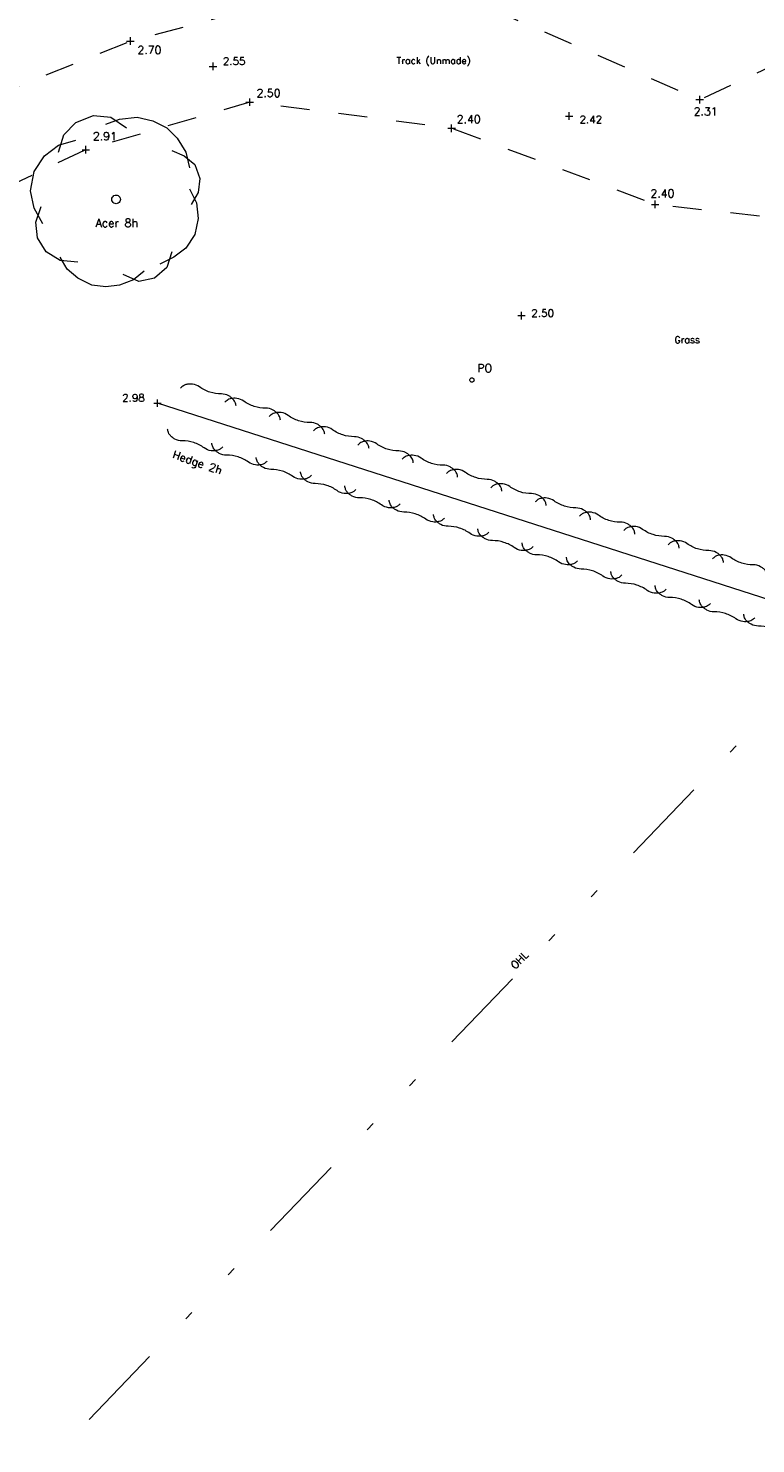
# Model space of a CAD drawing. Header units: metres. Extents: x 639013 to 639566, y 257273 to 257664.
# Tile 3 of 78: x 639070 to 639095, y 257431 to 257480. Entities that reach past the tile are written whole.
import ezdxf
from ezdxf.enums import TextEntityAlignment as Align

# ---------------------------------------------------------------- set-up
doc = ezdxf.new("R2010")
doc.units = ezdxf.units.M
doc.linetypes.add('65208756-SWE-ZZ-XX-M-C-0002-FC06T002$0$03', pattern=[3, 1, -1, 1])
doc.linetypes.add('65208756-SWE-ZZ-XX-M-C-0002-FC06T002$0$IRRIGATION', pattern=[11.5, 3, -1.8, 0.3, -1.8, 0.3, -1.8, 2.5])
for name, color, linetype, lineweight in [('65208756-SWE-ZZ-XX-M-C-0002-FC06T002$0$0not0', 253, 'Continuous', 0), ('65208756-SWE-ZZ-XX-M-C-0002-FC06T002$0$SS_DETAIL', 253, '65208756-SWE-ZZ-XX-M-C-0002-FC06T002$0$03', 0), ('65208756-SWE-ZZ-XX-M-C-0002-FC06T002$0$SS_HEDGE', 253, 'Continuous', 0), ('65208756-SWE-ZZ-XX-M-C-0002-FC06T002$0$SS_OHL', 253, '65208756-SWE-ZZ-XX-M-C-0002-FC06T002$0$IRRIGATION', 0), ('65208756-SWE-ZZ-XX-M-C-0002-FC06T002$0$SS_TEXT_GEN', 253, 'Continuous', 0), ('65208756-SWE-ZZ-XX-M-C-0002-FC06T002$0$SS_TXT_FENCE', 253, 'Continuous', 0), ('65208756-SWE-ZZ-XX-M-C-0002-FC06T002$0$SS_TXT_LEV_GEN', 253, 'Continuous', 0), ('65208756-SWE-ZZ-XX-M-C-0002-FC06T002$0$SS_TXT_LEV_PNT', 253, 'Continuous', 0), ('65208756-SWE-ZZ-XX-M-C-0002-FC06T002$0$SS_TXT_TREE', 253, 'Continuous', 0)]:
    doc.layers.add(name, color=color, linetype=linetype, lineweight=lineweight)
doc.layers.add('Z-Xref', color=7, linetype='Continuous')
doc.styles.add('65208756-SWE-ZZ-XX-M-C-0002-FC06T002$0$ROMANS', font='ROMANS')

# ---------------------------------------------------------------- blocks, each defined once
blk = doc.blocks.new('65208756-SWE-ZZ-XX-M-C-0002-FC06T002')
at = {"layer": '65208756-SWE-ZZ-XX-M-C-0002-FC06T002$0$0not0', "linetype": 'Continuous'}
for p, q in [((639073.614, 257479.321), (639073.874, 257479.321)), ((639073.744, 257479.191), (639073.744, 257479.451)), ((639076.456, 257478.452), (639076.716, 257478.452)), ((639076.586, 257478.322), (639076.586, 257478.582)), ((639077.849, 257477.094), (639077.849, 257477.354)), ((639093.315, 257477.181), (639093.315, 257477.441)), ((639077.719, 257477.224), (639077.979, 257477.224)), ((639088.828, 257476.617), (639088.828, 257476.877)), ((639093.185, 257477.311), (639093.445, 257477.311)), ((639071.456, 257476.103), (639071.876, 257476.523)), ((639071.876, 257476.523), (639072.476, 257476.763)), ((639072.476, 257476.763), (639073.076, 257476.703)), ((639072.896, 257476.463), (639073.376, 257476.643)), ((639073.076, 257476.703), (639073.616, 257476.343)), ((639073.376, 257476.643), (639073.976, 257476.703)), ((639073.976, 257476.703), (639074.516, 257476.583)), ((639074.516, 257476.583), (639074.996, 257476.343)), ((639084.786, 257476.198), (639084.786, 257476.458)), ((639088.698, 257476.747), (639088.958, 257476.747)), ((639071.276, 257475.503), (639071.456, 257476.103)), ((639071.276, 257475.743), (639071.876, 257475.923)), ((639074.996, 257476.343), (639075.356, 257475.983)), ((639075.356, 257475.983), (639075.656, 257475.503)), ((639084.656, 257476.328), (639084.916, 257476.328)), ((639070.436, 257474.843), (639070.796, 257475.383)), ((639070.796, 257475.383), (639071.276, 257475.743)), ((639072.083, 257475.589), (639072.343, 257475.589)), ((639072.213, 257475.459), (639072.213, 257475.719)), ((639075.176, 257475.563), (639075.596, 257475.383)), ((639075.596, 257475.383), (639075.956, 257475.083)), ((639075.656, 257475.503), (639075.776, 257474.963)), ((639075.956, 257475.083), (639076.136, 257474.603)), ((639070.316, 257474.183), (639070.436, 257474.843)), ((639076.136, 257474.603), (639076.076, 257474.123)), ((639070.436, 257473.583), (639070.316, 257474.183)), ((639073.106, 257473.883), (639073.112, 257473.922)), ((639073.112, 257473.922), (639073.127, 257473.958)), ((639073.127, 257473.958), (639073.151, 257473.988)), ((639073.151, 257473.988), (639073.181, 257474.012)), ((639073.181, 257474.012), (639073.217, 257474.027)), ((639073.217, 257474.027), (639073.256, 257474.033)), ((639073.256, 257474.033), (639073.295, 257474.027)), ((639073.295, 257474.027), (639073.331, 257474.012)), ((639073.331, 257474.012), (639073.361, 257473.988)), ((639073.361, 257473.988), (639073.385, 257473.958)), ((639073.385, 257473.958), (639073.4, 257473.922)), ((639073.4, 257473.922), (639073.406, 257473.883)), ((639075.776, 257474.243), (639076.016, 257473.763)), ((639076.076, 257474.123), (639075.836, 257473.703)), ((639070.736, 257473.043), (639070.436, 257473.583)), ((639070.496, 257473.103), (639070.676, 257473.643)), ((639073.112, 257473.844), (639073.106, 257473.883)), ((639073.127, 257473.808), (639073.112, 257473.844)), ((639073.151, 257473.778), (639073.127, 257473.808)), ((639073.181, 257473.754), (639073.151, 257473.778)), ((639073.217, 257473.739), (639073.181, 257473.754)), ((639073.256, 257473.733), (639073.217, 257473.739)), ((639073.295, 257473.739), (639073.256, 257473.733)), ((639073.331, 257473.754), (639073.295, 257473.739)), ((639073.361, 257473.778), (639073.331, 257473.754)), ((639073.385, 257473.808), (639073.361, 257473.778)), ((639073.4, 257473.844), (639073.385, 257473.808)), ((639073.406, 257473.883), (639073.4, 257473.844)), ((639076.016, 257473.763), (639076.076, 257473.223)), ((639091.656, 257473.713), (639091.916, 257473.713)), ((639091.786, 257473.583), (639091.786, 257473.843)), ((639070.556, 257472.563), (639070.496, 257473.103)), ((639076.076, 257473.223), (639075.956, 257472.683)), ((639070.856, 257472.083), (639070.556, 257472.563)), ((639075.956, 257472.683), (639075.656, 257472.203)), ((639071.336, 257471.783), (639070.856, 257472.083)), ((639075.176, 257472.083), (639074.996, 257471.543)), ((639075.656, 257472.203), (639075.236, 257471.903)), ((639071.576, 257471.483), (639071.336, 257471.903)), ((639071.936, 257471.723), (639071.336, 257471.783)), ((639074.996, 257471.543), (639074.576, 257471.183)), ((639075.236, 257471.903), (639074.756, 257471.663)), ((639071.936, 257471.183), (639071.576, 257471.483)), ((639072.416, 257470.943), (639071.936, 257471.183)), ((639073.856, 257471.123), (639073.376, 257470.943)), ((639074.036, 257471.063), (639073.496, 257471.303)), ((639074.216, 257471.423), (639073.856, 257471.123)), ((639074.576, 257471.183), (639074.036, 257471.063)), ((639072.896, 257470.883), (639072.416, 257470.943)), ((639073.376, 257470.943), (639072.896, 257470.883)), ((639087.059, 257469.891), (639087.319, 257469.891)), ((639087.189, 257469.761), (639087.189, 257470.021)), ((639085.41, 257467.678), (639085.413, 257467.697)), ((639085.413, 257467.658), (639085.41, 257467.678)), ((639085.413, 257467.697), (639085.42, 257467.715)), ((639085.42, 257467.64), (639085.413, 257467.658)), ((639085.42, 257467.715), (639085.432, 257467.73)), ((639085.432, 257467.625), (639085.42, 257467.64)), ((639085.432, 257467.73), (639085.447, 257467.742)), ((639085.447, 257467.613), (639085.432, 257467.625)), ((639085.447, 257467.742), (639085.465, 257467.75)), ((639085.465, 257467.606), (639085.447, 257467.613)), ((639085.465, 257467.75), (639085.485, 257467.753)), ((639085.485, 257467.603), (639085.465, 257467.606)), ((639085.485, 257467.753), (639085.504, 257467.75)), ((639085.504, 257467.606), (639085.485, 257467.603)), ((639085.504, 257467.75), (639085.522, 257467.742)), ((639085.522, 257467.613), (639085.504, 257467.606)), ((639085.522, 257467.742), (639085.537, 257467.73)), ((639085.537, 257467.625), (639085.522, 257467.613)), ((639085.537, 257467.73), (639085.549, 257467.715)), ((639085.549, 257467.64), (639085.537, 257467.625)), ((639085.549, 257467.715), (639085.557, 257467.697)), ((639085.557, 257467.658), (639085.549, 257467.64)), ((639085.557, 257467.697), (639085.56, 257467.678)), ((639085.56, 257467.678), (639085.557, 257467.658)), ((639074.547, 257466.884), (639074.807, 257466.884)), ((639074.677, 257466.754), (639074.677, 257467.014))]:
    blk.add_line(p, q, dxfattribs=at)
at = {"layer": '65208756-SWE-ZZ-XX-M-C-0002-FC06T002$0$SS_DETAIL', "flags": 128}
blk.add_lwpolyline([(639121.825, 257451.003), (639123.911, 257453.685), (639128.604, 257456.062), (639128.92, 257456.166), (639129.036, 257456.218), (639131.349, 257456.983), (639131.393, 257469.311), (639123.06, 257472.422), (639114.72, 257473.426), (639107.784, 257478.924), (639102.858, 257475.306), (639096.645, 257473.157), (639091.786, 257473.713), (639084.786, 257476.328), (639077.849, 257477.224), (639072.213, 257475.589), (639061.757, 257470.629), (639059.583, 257466.645), (639051.773, 257460.039), (639044.296, 257459.821), (639041.587, 257451.697), (639037.253, 257449.066), (639027.291, 257446.808), (639018.826, 257449.563), (639016.743, 257457.661), (639019.985, 257467.037), (639018.767, 257474.724), (639024.096, 257474.662), (639033.336, 257472.374), (639039.895, 257471.331), (639048.314, 257471.614), (639058.24, 257473.865), (639066.58, 257476.442), (639073.744, 257479.321), (639080.227, 257481.036), (639083.651, 257481.517), (639093.315, 257477.311), (639103.663, 257482.152), (639104.981, 257487.663), (639102.116, 257497.753), (639099.426, 257502.072), (639093.95, 257510.85), (639088.322, 257518.297), (639081.987, 257526), (639075.66, 257533.594), (639068.352, 257542.075), (639062.049, 257549.583), (639057.203, 257555.46), (639051.039, 257563.561), (639045.368, 257572.156), (639039.601, 257579.627), (639035.066, 257585.329), (639032.476, 257588.242), (639037.313, 257591.297), (639041.462, 257583.039), (639047.121, 257575.253), (639052.626, 257566.8), (639058.579, 257557.469), (639064.218, 257551.267), (639069.338, 257544.542), (639077.186, 257535.454), (639083.785, 257527.502), (639090.448, 257519.283), (639097.8, 257509.876), (639106.385, 257499.773), (639115.006, 257490.567), (639121.295, 257485.332), (639128.786, 257480.708), (639138.117, 257475.631), (639147.785, 257471.542), (639157.588, 257466.258), (639169.236, 257460.094), (639175.752, 257458.333)], dxfattribs=at)
at = {"layer": '65208756-SWE-ZZ-XX-M-C-0002-FC06T002$0$SS_HEDGE'}
blk.add_line((639095.738, 257460.121), (639074.677, 257466.884), dxfattribs=at)
for points in [[(639077.379, 257466.792, 0.061643), (639077.349, 257466.913, 0.084593), (639077.302, 257466.992, 0.043325), (639077.213, 257467.08, 0.051797), (639077.126, 257467.138, 0.123645), (639076.875, 257467.2, -0.079136), (639076.479, 257467.261, -0.079136), (639076.122, 257467.442, 0.123645), (639075.881, 257467.538, 0.051797), (639075.777, 257467.541, 0.043325), (639075.653, 257467.521, 0.084593), (639075.569, 257467.485, 0.061643), (639075.474, 257467.404)], [(639078.902, 257466.303, 0.061643), (639078.872, 257466.424, 0.084593), (639078.826, 257466.503, 0.043325), (639078.736, 257466.591, 0.051797), (639078.649, 257466.649, 0.123645), (639078.398, 257466.711, -0.079136), (639078.002, 257466.772, -0.079136), (639077.645, 257466.953, 0.123645), (639077.405, 257467.049, 0.051797), (639077.3, 257467.052, 0.043325), (639077.176, 257467.032, 0.084593), (639077.093, 257466.995, 0.061643), (639076.998, 257466.914)], [(639080.425, 257465.814, 0.061643), (639080.395, 257465.935, 0.084593), (639080.349, 257466.013, 0.043325), (639080.26, 257466.102, 0.051797), (639080.173, 257466.16, 0.123645), (639079.922, 257466.222, -0.079136), (639079.526, 257466.283, -0.079136), (639079.168, 257466.464, 0.123645), (639078.928, 257466.56, 0.051797), (639078.823, 257466.563, 0.043325), (639078.7, 257466.543, 0.084593), (639078.616, 257466.506, 0.061643), (639078.521, 257466.425)], [(639076.927, 257465.385, -0.061643), (639076.832, 257465.304, -0.084593), (639076.748, 257465.267, -0.043325), (639076.625, 257465.248, -0.051797), (639076.52, 257465.251, -0.123645), (639076.28, 257465.347, 0.079136), (639075.922, 257465.528, 0.079136), (639075.527, 257465.589, -0.123645), (639075.275, 257465.651, -0.051797), (639075.188, 257465.709, -0.043325), (639075.099, 257465.797, -0.084593), (639075.053, 257465.876, -0.061643), (639075.023, 257465.997)], [(639081.949, 257465.325, 0.061643), (639081.919, 257465.446, 0.084593), (639081.872, 257465.524, 0.043325), (639081.783, 257465.612, 0.051797), (639081.696, 257465.671, 0.123645), (639081.445, 257465.732, -0.079136), (639081.049, 257465.793, -0.079136), (639080.692, 257465.974, 0.123645), (639080.452, 257466.07, 0.051797), (639080.347, 257466.074, 0.043325), (639080.223, 257466.054, 0.084593), (639080.139, 257466.017, 0.061643), (639080.045, 257465.936)], [(639078.45, 257464.896, -0.061643), (639078.355, 257464.815, -0.084593), (639078.272, 257464.778, -0.043325), (639078.148, 257464.758, -0.051797), (639078.043, 257464.762, -0.123645), (639077.803, 257464.858, 0.079136), (639077.446, 257465.039, 0.079136), (639077.05, 257465.1, -0.123645), (639076.799, 257465.161, -0.051797), (639076.712, 257465.22, -0.043325), (639076.623, 257465.308, -0.084593), (639076.576, 257465.386, -0.061643), (639076.546, 257465.507)], [(639083.472, 257464.835, 0.061643), (639083.442, 257464.957, 0.084593), (639083.396, 257465.035, 0.043325), (639083.307, 257465.123, 0.051797), (639083.22, 257465.182, 0.123645), (639082.968, 257465.243, -0.079136), (639082.572, 257465.304, -0.079136), (639082.215, 257465.485, 0.123645), (639081.975, 257465.581, 0.051797), (639081.87, 257465.585, 0.043325), (639081.746, 257465.565, 0.084593), (639081.663, 257465.528, 0.061643), (639081.568, 257465.447)], [(639079.974, 257464.407, -0.061643), (639079.879, 257464.326, -0.084593), (639079.795, 257464.289, -0.043325), (639079.672, 257464.269, -0.051797), (639079.567, 257464.273, -0.123645), (639079.327, 257464.369, 0.079136), (639078.969, 257464.55, 0.079136), (639078.573, 257464.61, -0.123645), (639078.322, 257464.672, -0.051797), (639078.235, 257464.731, -0.043325), (639078.146, 257464.819, -0.084593), (639078.099, 257464.897, -0.061643), (639078.069, 257465.018)], [(639084.996, 257464.346, 0.061643), (639084.966, 257464.467, 0.084593), (639084.919, 257464.546, 0.043325), (639084.83, 257464.634, 0.051797), (639084.743, 257464.692, 0.123645), (639084.492, 257464.754, -0.079136), (639084.096, 257464.815, -0.079136), (639083.738, 257464.996, 0.123645), (639083.498, 257465.092, 0.051797), (639083.393, 257465.095, 0.043325), (639083.27, 257465.075, 0.084593), (639083.186, 257465.039, 0.061643), (639083.091, 257464.958)], [(639081.497, 257463.918, -0.061643), (639081.402, 257463.837, -0.084593), (639081.319, 257463.8, -0.043325), (639081.195, 257463.78, -0.051797), (639081.09, 257463.783, -0.123645), (639080.85, 257463.879, 0.079136), (639080.493, 257464.06, 0.079136), (639080.097, 257464.121, -0.123645), (639079.845, 257464.183, -0.051797), (639079.758, 257464.241, -0.043325), (639079.669, 257464.33, -0.084593), (639079.623, 257464.408, -0.061643), (639079.593, 257464.529)], [(639086.519, 257463.857, 0.061643), (639086.489, 257463.978, 0.084593), (639086.442, 257464.057, 0.043325), (639086.353, 257464.145, 0.051797), (639086.266, 257464.203, 0.123645), (639086.015, 257464.265, -0.079136), (639085.619, 257464.326, -0.079136), (639085.262, 257464.507, 0.123645), (639085.022, 257464.603, 0.051797), (639084.917, 257464.606, 0.043325), (639084.793, 257464.586, 0.084593), (639084.71, 257464.55, 0.061643), (639084.615, 257464.469)], [(639083.02, 257463.428, -0.061643), (639082.926, 257463.348, -0.084593), (639082.842, 257463.311, -0.043325), (639082.718, 257463.291, -0.051797), (639082.613, 257463.294, -0.123645), (639082.373, 257463.39, 0.079136), (639082.016, 257463.571, 0.079136), (639081.62, 257463.632, -0.123645), (639081.369, 257463.694, -0.051797), (639081.282, 257463.752, -0.043325), (639081.193, 257463.84, -0.084593), (639081.146, 257463.919, -0.061643), (639081.116, 257464.04)], [(639088.042, 257463.368, 0.061643), (639088.012, 257463.489, 0.084593), (639087.966, 257463.568, 0.043325), (639087.877, 257463.656, 0.051797), (639087.79, 257463.714, 0.123645), (639087.538, 257463.776, -0.079136), (639087.143, 257463.837, -0.079136), (639086.785, 257464.018, 0.123645), (639086.545, 257464.114, 0.051797), (639086.44, 257464.117, 0.043325), (639086.317, 257464.097, 0.084593), (639086.233, 257464.06, 0.061643), (639086.138, 257463.979)], [(639084.544, 257462.939, -0.061643), (639084.449, 257462.858, -0.084593), (639084.365, 257462.822, -0.043325), (639084.242, 257462.802, -0.051797), (639084.137, 257462.805, -0.123645), (639083.897, 257462.901, 0.079136), (639083.539, 257463.082, 0.079136), (639083.143, 257463.143, -0.123645), (639082.892, 257463.205, -0.051797), (639082.805, 257463.263, -0.043325), (639082.716, 257463.351, -0.084593), (639082.67, 257463.43, -0.061643), (639082.64, 257463.551)], [(639089.566, 257462.879, 0.061643), (639089.536, 257463, 0.084593), (639089.489, 257463.078, 0.043325), (639089.4, 257463.167, 0.051797), (639089.313, 257463.225, 0.123645), (639089.062, 257463.287, -0.079136), (639088.666, 257463.348, -0.079136), (639088.309, 257463.529, 0.123645), (639088.068, 257463.625, 0.051797), (639087.964, 257463.628, 0.043325), (639087.84, 257463.608, 0.084593), (639087.756, 257463.571, 0.061643), (639087.662, 257463.49)], [(639086.067, 257462.45, -0.061643), (639085.972, 257462.369, -0.084593), (639085.889, 257462.332, -0.043325), (639085.765, 257462.313, -0.051797), (639085.66, 257462.316, -0.123645), (639085.42, 257462.412, 0.079136), (639085.063, 257462.593, 0.079136), (639084.667, 257462.654, -0.123645), (639084.416, 257462.715, -0.051797), (639084.329, 257462.774, -0.043325), (639084.239, 257462.862, -0.084593), (639084.193, 257462.941, -0.061643), (639084.163, 257463.062)], [(639091.089, 257462.39, 0.061643), (639091.059, 257462.511, 0.084593), (639091.013, 257462.589, 0.043325), (639090.924, 257462.677, 0.051797), (639090.836, 257462.736, 0.123645), (639090.585, 257462.797, -0.079136), (639090.189, 257462.858, -0.079136), (639089.832, 257463.039, 0.123645), (639089.592, 257463.135, 0.051797), (639089.487, 257463.139, 0.043325), (639089.363, 257463.119, 0.084593), (639089.28, 257463.082, 0.061643), (639089.185, 257463.001)], [(639087.591, 257461.961, -0.061643), (639087.496, 257461.88, -0.084593), (639087.412, 257461.843, -0.043325), (639087.288, 257461.823, -0.051797), (639087.184, 257461.827, -0.123645), (639086.943, 257461.923, 0.079136), (639086.586, 257462.104, 0.079136), (639086.19, 257462.165, -0.123645), (639085.939, 257462.226, -0.051797), (639085.852, 257462.285, -0.043325), (639085.763, 257462.373, -0.084593), (639085.716, 257462.451, -0.061643), (639085.686, 257462.572)], [(639092.613, 257461.9, 0.061643), (639092.583, 257462.022, 0.084593), (639092.536, 257462.1, 0.043325), (639092.447, 257462.188, 0.051797), (639092.36, 257462.247, 0.123645), (639092.109, 257462.308, -0.079136), (639091.713, 257462.369, -0.079136), (639091.355, 257462.55, 0.123645), (639091.115, 257462.646, 0.051797), (639091.01, 257462.649, 0.043325), (639090.887, 257462.63, 0.084593), (639090.803, 257462.593, 0.061643), (639090.708, 257462.512)], [(639089.114, 257461.472, -0.061643), (639089.019, 257461.391, -0.084593), (639088.936, 257461.354, -0.043325), (639088.812, 257461.334, -0.051797), (639088.707, 257461.338, -0.123645), (639088.467, 257461.434, 0.079136), (639088.109, 257461.614, 0.079136), (639087.714, 257461.675, -0.123645), (639087.462, 257461.737, -0.051797), (639087.375, 257461.796, -0.043325), (639087.286, 257461.884, -0.084593), (639087.24, 257461.962, -0.061643), (639087.21, 257462.083)], [(639094.136, 257461.411, 0.061643), (639094.106, 257461.532, 0.084593), (639094.059, 257461.611, 0.043325), (639093.97, 257461.699, 0.051797), (639093.883, 257461.757, 0.123645), (639093.632, 257461.819, -0.079136), (639093.236, 257461.88, -0.079136), (639092.879, 257462.061, 0.123645), (639092.639, 257462.157, 0.051797), (639092.534, 257462.16, 0.043325), (639092.41, 257462.14, 0.084593), (639092.327, 257462.104, 0.061643), (639092.232, 257462.023)], [(639090.637, 257460.983, -0.061643), (639090.542, 257460.902, -0.084593), (639090.459, 257460.865, -0.043325), (639090.335, 257460.845, -0.051797), (639090.23, 257460.848, -0.123645), (639089.99, 257460.944, 0.079136), (639089.633, 257461.125, 0.079136), (639089.237, 257461.186, -0.123645), (639088.986, 257461.248, -0.051797), (639088.899, 257461.306, -0.043325), (639088.81, 257461.395, -0.084593), (639088.763, 257461.473, -0.061643), (639088.733, 257461.594)], [(639095.659, 257460.922, 0.061643), (639095.629, 257461.043, 0.084593), (639095.583, 257461.122, 0.043325), (639095.494, 257461.21, 0.051797), (639095.407, 257461.268, 0.123645), (639095.155, 257461.33, -0.079136), (639094.76, 257461.391, -0.079136), (639094.402, 257461.572, 0.123645), (639094.162, 257461.668, 0.051797), (639094.057, 257461.671, 0.043325), (639093.933, 257461.651, 0.084593), (639093.85, 257461.615, 0.061643), (639093.755, 257461.534)], [(639092.161, 257460.493, -0.061643), (639092.066, 257460.412, -0.084593), (639091.982, 257460.376, -0.043325), (639091.859, 257460.356, -0.051797), (639091.754, 257460.359, -0.123645), (639091.514, 257460.455, 0.079136), (639091.156, 257460.636, 0.079136), (639090.76, 257460.697, -0.123645), (639090.509, 257460.759, -0.051797), (639090.422, 257460.817, -0.043325), (639090.333, 257460.905, -0.084593), (639090.287, 257460.984, -0.061643), (639090.257, 257461.105)], [(639093.684, 257460.004, -0.061643), (639093.589, 257459.923, -0.084593), (639093.506, 257459.887, -0.043325), (639093.382, 257459.867, -0.051797), (639093.277, 257459.87, -0.123645), (639093.037, 257459.966, 0.079136), (639092.68, 257460.147, 0.079136), (639092.284, 257460.208, -0.123645), (639092.033, 257460.27, -0.051797), (639091.945, 257460.328, -0.043325), (639091.856, 257460.416, -0.084593), (639091.81, 257460.495, -0.061643), (639091.78, 257460.616)], [(639095.208, 257459.515, -0.061643), (639095.113, 257459.434, -0.084593), (639095.029, 257459.397, -0.043325), (639094.905, 257459.378, -0.051797), (639094.801, 257459.381, -0.123645), (639094.56, 257459.477, 0.079136), (639094.203, 257459.658, 0.079136), (639093.807, 257459.719, -0.123645), (639093.556, 257459.78, -0.051797), (639093.469, 257459.839, -0.043325), (639093.38, 257459.927, -0.084593), (639093.333, 257460.006, -0.061643), (639093.303, 257460.127)], [(639096.734, 257459.029, -0.061643), (639096.64, 257458.948, -0.084593), (639096.556, 257458.911, -0.043325), (639096.433, 257458.891, -0.051797), (639096.328, 257458.894, -0.123645), (639096.087, 257458.989, 0.079136), (639095.73, 257459.169, 0.079136), (639095.333, 257459.228, -0.123645), (639095.082, 257459.289, -0.051797), (639094.995, 257459.347, -0.043325), (639094.905, 257459.435, -0.084593), (639094.859, 257459.513, -0.061643), (639094.828, 257459.634)]]:
    blk.add_lwpolyline(points, format="xyb", dxfattribs=at)
at = {"layer": '65208756-SWE-ZZ-XX-M-C-0002-FC06T002$0$SS_OHL', "flags": 128}
blk.add_lwpolyline([(639097.443, 257529.159), (639139.35, 257502.696), (639101.613, 257462.447), (639071.529, 257431.145)], dxfattribs=at)
at = {"layer": '65208756-SWE-ZZ-XX-M-C-0002-FC06T002$0$SS_TEXT_GEN', "style": '65208756-SWE-ZZ-XX-M-C-0002-FC06T002$0$ROMANS'}
for s, p in [('Track (Unmade)', (639082.897, 257478.77)), ('Grass', (639092.45, 257469.178))]:
    blk.add_text(s, height=0.234, dxfattribs=at).set_placement(p, align=Align.TOP_LEFT)
blk.add_text('Hedge 2h', height=0.274, rotation=341.0424, dxfattribs=at).set_placement((639075.256, 257465.268), align=Align.TOP_LEFT)
blk.add_text('OHL', height=0.26, rotation=45.406, dxfattribs=at).set_placement((639087.033, 257447.371), align=Align.BOTTOM_LEFT)
at = {"layer": '65208756-SWE-ZZ-XX-M-C-0002-FC06T002$0$SS_TXT_FENCE', "style": '65208756-SWE-ZZ-XX-M-C-0002-FC06T002$0$ROMANS'}
blk.add_text('PO', height=0.274, dxfattribs=at).set_placement((639085.674, 257467.867), align=Align.BOTTOM_LEFT)
at = {"layer": '65208756-SWE-ZZ-XX-M-C-0002-FC06T002$0$SS_TXT_LEV_GEN', "style": '65208756-SWE-ZZ-XX-M-C-0002-FC06T002$0$ROMANS'}
for s, height, p in [('2.70', 0.274, (639073.99, 257478.797)), ('2.50', 0.274, (639078.084, 257477.317)), ('2.31', 0.274, (639093.11, 257476.687)), ('2.40', 0.274, (639084.966, 257476.42)), ('2.91', 0.274, (639072.459, 257475.835)), ('2.40', 0.274, (639091.625, 257473.871)), ('2.98', 0.26, (639073.462, 257466.86))]:
    blk.add_text(s, height=height, dxfattribs=at).set_placement(p, align=Align.BOTTOM_LEFT)
at = {"layer": '65208756-SWE-ZZ-XX-M-C-0002-FC06T002$0$SS_TXT_LEV_PNT', "style": '65208756-SWE-ZZ-XX-M-C-0002-FC06T002$0$ROMANS'}
for s, p in [('2.55', (639076.923, 257478.423)), ('2.42', (639089.184, 257476.421)), ('2.50', (639087.528, 257469.767))]:
    blk.add_text(s, height=0.26, dxfattribs=at).set_placement(p, align=Align.BOTTOM_LEFT)
at = {"layer": '65208756-SWE-ZZ-XX-M-C-0002-FC06T002$0$SS_TXT_TREE', "style": '65208756-SWE-ZZ-XX-M-C-0002-FC06T002$0$ROMANS'}
blk.add_text('Acer 8h', height=0.28, dxfattribs=at).set_placement((639073.28, 257473.214), align=Align.TOP_CENTER)

msp = doc.modelspace()

# ---------------------------------------------------------------- block references
at = {"layer": 'Z-Xref', "linetype": 'Continuous'}
msp.add_blockref('65208756-SWE-ZZ-XX-M-C-0002-FC06T002', (0, 0), dxfattribs=at)

doc.saveas('drawing.dxf')
